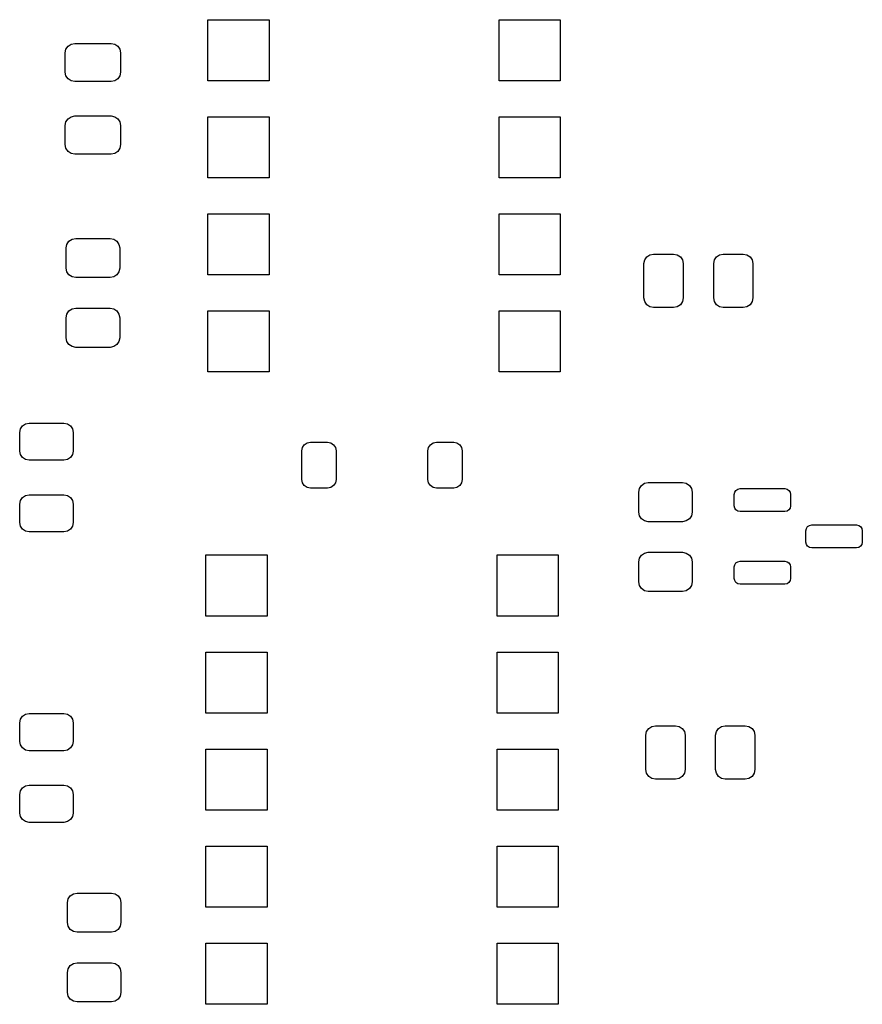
# Model space of a CAD drawing. Extents: x 45.9 to 136.6, y -83.5 to -26.6.
# Tile 11 of 11: x 110 to 132.1, y -53.9 to -28.2. Entities that reach past the tile are written whole.
import ezdxf

# ---------------------------------------------------------------- set-up
doc = ezdxf.new("R2010")
doc.units = 0
doc.layers.add('BLACK', color=7, linetype='CONTINUOUS')

msp = doc.modelspace()

# ---------------------------------------------------------------- linework, layer by layer
at = {"layer": 'BLACK', "linetype": 'CONTINUOUS'}
for p, q in [((114.977, -29.768), (114.977, -28.168)), ((114.977, -28.168), (116.577, -28.168)), ((116.577, -28.168), (116.577, -29.768)), ((122.597, -29.768), (122.597, -28.168)), ((122.597, -28.168), (124.197, -28.168)), ((124.197, -28.168), (124.197, -29.768)), ((111.315223, -28.861223), (111.396329, -28.80703)), ((111.396329, -28.80703), (111.492, -28.788)), ((111.492, -28.788), (112.442, -28.788)), ((112.442, -28.788), (112.537671, -28.80703)), ((112.537671, -28.80703), (112.618777, -28.861223)), ((111.242, -29.038), (111.26103, -28.942329)), ((111.242, -29.538), (111.242, -29.038)), ((111.26103, -28.942329), (111.315223, -28.861223)), ((112.618777, -28.861223), (112.67297, -28.942329)), ((112.67297, -28.942329), (112.692, -29.038)), ((112.692, -29.038), (112.692, -29.538)), ((111.26103, -29.633671), (111.242, -29.538)), ((111.315223, -29.714777), (111.26103, -29.633671)), ((112.67297, -29.633671), (112.618777, -29.714777)), ((112.692, -29.538), (112.67297, -29.633671)), ((111.396329, -29.76897), (111.315223, -29.714777)), ((111.492, -29.788), (111.396329, -29.76897)), ((112.442, -29.788), (111.492, -29.788)), ((112.537671, -29.76897), (112.442, -29.788)), ((112.618777, -29.714777), (112.537671, -29.76897)), ((116.577, -29.768), (114.977, -29.768)), ((124.197, -29.768), (122.597, -29.768)), ((111.242, -30.938), (111.26103, -30.842329)), ((111.26103, -30.842329), (111.315223, -30.761223)), ((111.315223, -30.761223), (111.396329, -30.70703)), ((111.396329, -30.70703), (111.492, -30.688)), ((111.492, -30.688), (112.442, -30.688)), ((112.442, -30.688), (112.537671, -30.70703)), ((112.537671, -30.70703), (112.618777, -30.761223)), ((112.618777, -30.761223), (112.67297, -30.842329)), ((112.67297, -30.842329), (112.692, -30.938)), ((114.977, -32.308), (114.977, -30.708)), ((114.977, -30.708), (116.577, -30.708)), ((116.577, -30.708), (116.577, -32.308)), ((122.597, -32.308), (122.597, -30.708)), ((122.597, -30.708), (124.197, -30.708)), ((124.197, -30.708), (124.197, -32.308)), ((111.242, -31.438), (111.242, -30.938)), ((112.692, -30.938), (112.692, -31.438)), ((111.26103, -31.533671), (111.242, -31.438)), ((111.315223, -31.614777), (111.26103, -31.533671)), ((111.396329, -31.66897), (111.315223, -31.614777)), ((111.492, -31.688), (111.396329, -31.66897)), ((112.442, -31.688), (111.492, -31.688)), ((112.537671, -31.66897), (112.442, -31.688)), ((112.618777, -31.614777), (112.537671, -31.66897)), ((112.67297, -31.533671), (112.618777, -31.614777)), ((112.692, -31.438), (112.67297, -31.533671)), ((116.577, -32.308), (114.977, -32.308)), ((124.197, -32.308), (122.597, -32.308)), ((114.977, -34.848), (114.977, -33.248)), ((114.977, -33.248), (116.577, -33.248)), ((116.577, -33.248), (116.577, -34.848)), ((122.597, -34.848), (122.597, -33.248)), ((122.597, -33.248), (124.197, -33.248)), ((124.197, -33.248), (124.197, -34.848)), ((111.28603, -34.047329), (111.340223, -33.966223)), ((111.340223, -33.966223), (111.421329, -33.91203)), ((111.421329, -33.91203), (111.517, -33.893)), ((111.517, -33.893), (112.417, -33.893)), ((112.417, -33.893), (112.512671, -33.91203)), ((112.512671, -33.91203), (112.593777, -33.966223)), ((112.593777, -33.966223), (112.64797, -34.047329)), ((111.267, -34.143), (111.28603, -34.047329)), ((111.267, -34.668), (111.267, -34.143)), ((112.64797, -34.047329), (112.667, -34.143)), ((112.667, -34.143), (112.667, -34.668)), ((126.3878, -34.5512), (126.40683, -34.455529)), ((126.40683, -34.455529), (126.461023, -34.374423)), ((126.461023, -34.374423), (126.542129, -34.32023)), ((126.542129, -34.32023), (126.6378, -34.3012)), ((126.6378, -34.3012), (127.1628, -34.3012)), ((127.1628, -34.3012), (127.258471, -34.32023)), ((127.258471, -34.32023), (127.339577, -34.374423)), ((127.339577, -34.374423), (127.39377, -34.455529)), ((127.39377, -34.455529), (127.4128, -34.5512)), ((128.2128, -34.5512), (128.23183, -34.455529)), ((128.23183, -34.455529), (128.286023, -34.374423)), ((128.286023, -34.374423), (128.367129, -34.32023)), ((128.367129, -34.32023), (128.4628, -34.3012)), ((128.4628, -34.3012), (128.9878, -34.3012)), ((128.9878, -34.3012), (129.083471, -34.32023)), ((129.083471, -34.32023), (129.164577, -34.374423)), ((129.164577, -34.374423), (129.21877, -34.455529)), ((129.21877, -34.455529), (129.2378, -34.5512)), ((111.28603, -34.763671), (111.267, -34.668)), ((111.340223, -34.844777), (111.28603, -34.763671)), ((112.64797, -34.763671), (112.593777, -34.844777)), ((112.667, -34.668), (112.64797, -34.763671)), ((126.3878, -35.4512), (126.3878, -34.5512)), ((127.4128, -34.5512), (127.4128, -35.4512)), ((128.2128, -35.4512), (128.2128, -34.5512)), ((129.2378, -34.5512), (129.2378, -35.4512)), ((111.421329, -34.89897), (111.340223, -34.844777)), ((111.517, -34.918), (111.421329, -34.89897)), ((112.417, -34.918), (111.517, -34.918)), ((112.512671, -34.89897), (112.417, -34.918)), ((112.593777, -34.844777), (112.512671, -34.89897)), ((116.577, -34.848), (114.977, -34.848)), ((124.197, -34.848), (122.597, -34.848)), ((126.40683, -35.546871), (126.3878, -35.4512)), ((126.461023, -35.627977), (126.40683, -35.546871)), ((127.39377, -35.546871), (127.339577, -35.627977)), ((127.4128, -35.4512), (127.39377, -35.546871)), ((128.23183, -35.546871), (128.2128, -35.4512)), ((128.286023, -35.627977), (128.23183, -35.546871)), ((129.21877, -35.546871), (129.164577, -35.627977)), ((129.2378, -35.4512), (129.21877, -35.546871)), ((111.28603, -35.872329), (111.340223, -35.791223)), ((111.340223, -35.791223), (111.421329, -35.73703)), ((111.421329, -35.73703), (111.517, -35.718)), ((111.517, -35.718), (112.417, -35.718)), ((112.417, -35.718), (112.512671, -35.73703)), ((112.512671, -35.73703), (112.593777, -35.791223)), ((112.593777, -35.791223), (112.64797, -35.872329)), ((114.977, -37.388), (114.977, -35.788)), ((114.977, -35.788), (116.577, -35.788)), ((116.577, -35.788), (116.577, -37.388)), ((122.597, -37.388), (122.597, -35.788)), ((122.597, -35.788), (124.197, -35.788)), ((124.197, -35.788), (124.197, -37.388)), ((126.542129, -35.68217), (126.461023, -35.627977)), ((126.6378, -35.7012), (126.542129, -35.68217)), ((127.1628, -35.7012), (126.6378, -35.7012)), ((127.258471, -35.68217), (127.1628, -35.7012)), ((127.339577, -35.627977), (127.258471, -35.68217)), ((128.367129, -35.68217), (128.286023, -35.627977)), ((128.4628, -35.7012), (128.367129, -35.68217)), ((128.9878, -35.7012), (128.4628, -35.7012)), ((129.083471, -35.68217), (128.9878, -35.7012)), ((129.164577, -35.627977), (129.083471, -35.68217)), ((111.267, -35.968), (111.28603, -35.872329)), ((111.267, -36.493), (111.267, -35.968)), ((112.64797, -35.872329), (112.667, -35.968)), ((112.667, -35.968), (112.667, -36.493)), ((111.28603, -36.588671), (111.267, -36.493)), ((111.340223, -36.669777), (111.28603, -36.588671)), ((112.64797, -36.588671), (112.593777, -36.669777)), ((112.667, -36.493), (112.64797, -36.588671)), ((111.421329, -36.72397), (111.340223, -36.669777)), ((111.517, -36.743), (111.421329, -36.72397)), ((112.417, -36.743), (111.517, -36.743)), ((112.512671, -36.72397), (112.417, -36.743)), ((112.593777, -36.669777), (112.512671, -36.72397)), ((116.577, -37.388), (114.977, -37.388)), ((124.197, -37.388), (122.597, -37.388)), ((110.05, -38.96875), (110.068554, -38.875471)), ((110.068554, -38.875471), (110.121393, -38.796393)), ((110.121393, -38.796393), (110.200471, -38.743554)), ((110.200471, -38.743554), (110.29375, -38.725)), ((110.29375, -38.725), (111.20625, -38.725)), ((111.20625, -38.725), (111.299529, -38.743554)), ((111.299529, -38.743554), (111.378607, -38.796393)), ((111.378607, -38.796393), (111.431446, -38.875471)), ((111.431446, -38.875471), (111.45, -38.96875)), ((110.05, -39.45625), (110.05, -38.96875)), ((111.45, -38.96875), (111.45, -39.45625)), ((117.4324, -39.4522), (117.449527, -39.366096)), ((117.449527, -39.366096), (117.498301, -39.293101)), ((117.498301, -39.293101), (117.571296, -39.244327)), ((117.571296, -39.244327), (117.6574, -39.2272)), ((117.6574, -39.2272), (118.1074, -39.2272)), ((118.1074, -39.2272), (118.193504, -39.244327)), ((118.193504, -39.244327), (118.266499, -39.293101)), ((118.266499, -39.293101), (118.315273, -39.366096)), ((118.315273, -39.366096), (118.3324, -39.4522)), ((120.7324, -39.4522), (120.749527, -39.366096)), ((120.749527, -39.366096), (120.798301, -39.293101)), ((120.798301, -39.293101), (120.871296, -39.244327)), ((120.871296, -39.244327), (120.9574, -39.2272)), ((120.9574, -39.2272), (121.4074, -39.2272)), ((121.4074, -39.2272), (121.493504, -39.244327)), ((121.493504, -39.244327), (121.566499, -39.293101)), ((121.566499, -39.293101), (121.615273, -39.366096)), ((121.615273, -39.366096), (121.6324, -39.4522)), ((110.068554, -39.549529), (110.05, -39.45625)), ((110.121393, -39.628607), (110.068554, -39.549529)), ((110.200471, -39.681446), (110.121393, -39.628607)), ((110.29375, -39.7), (110.200471, -39.681446)), ((111.299529, -39.681446), (111.20625, -39.7)), ((111.378607, -39.628607), (111.299529, -39.681446)), ((111.431446, -39.549529), (111.378607, -39.628607)), ((111.45, -39.45625), (111.431446, -39.549529)), ((117.4324, -40.2022), (117.4324, -39.4522)), ((118.3324, -39.4522), (118.3324, -40.2022)), ((120.7324, -40.2022), (120.7324, -39.4522)), ((121.6324, -39.4522), (121.6324, -40.2022)), ((111.20625, -39.7), (110.29375, -39.7)), ((117.449527, -40.288304), (117.4324, -40.2022)), ((117.498301, -40.361299), (117.449527, -40.288304)), ((117.571296, -40.410073), (117.498301, -40.361299)), ((117.6574, -40.4272), (117.571296, -40.410073)), ((118.1074, -40.4272), (117.6574, -40.4272)), ((118.193504, -40.410073), (118.1074, -40.4272)), ((118.266499, -40.361299), (118.193504, -40.410073)), ((118.315273, -40.288304), (118.266499, -40.361299)), ((118.3324, -40.2022), (118.315273, -40.288304)), ((120.749527, -40.288304), (120.7324, -40.2022)), ((120.798301, -40.361299), (120.749527, -40.288304)), ((120.871296, -40.410073), (120.798301, -40.361299)), ((120.9574, -40.4272), (120.871296, -40.410073)), ((121.4074, -40.4272), (120.9574, -40.4272)), ((121.493504, -40.410073), (121.4074, -40.4272)), ((121.566499, -40.361299), (121.493504, -40.410073)), ((121.615273, -40.288304), (121.566499, -40.361299)), ((121.6324, -40.2022), (121.615273, -40.288304)), ((126.2492, -40.5318), (126.26823, -40.436129)), ((126.26823, -40.436129), (126.322423, -40.355023)), ((126.322423, -40.355023), (126.403529, -40.30083)), ((126.403529, -40.30083), (126.4992, -40.2818)), ((126.4992, -40.2818), (127.3992, -40.2818)), ((127.3992, -40.2818), (127.494871, -40.30083)), ((127.494871, -40.30083), (127.575977, -40.355023)), ((127.575977, -40.355023), (127.63017, -40.436129)), ((127.63017, -40.436129), (127.6492, -40.5318)), ((128.795634, -40.485534), (128.844297, -40.453018)), ((128.844297, -40.453018), (128.9017, -40.4416)), ((128.9017, -40.4416), (130.0767, -40.4416)), ((130.0767, -40.4416), (130.134103, -40.453018)), ((130.134103, -40.453018), (130.182766, -40.485534)), ((110.068554, -40.750471), (110.121393, -40.671393)), ((110.121393, -40.671393), (110.200471, -40.618554)), ((110.200471, -40.618554), (110.29375, -40.6)), ((110.29375, -40.6), (111.20625, -40.6)), ((111.20625, -40.6), (111.299529, -40.618554)), ((111.299529, -40.618554), (111.378607, -40.671393)), ((111.378607, -40.671393), (111.431446, -40.750471)), ((126.2492, -41.0568), (126.2492, -40.5318)), ((127.6492, -40.5318), (127.6492, -41.0568)), ((128.7517, -40.5916), (128.763118, -40.534197)), ((128.7517, -40.8916), (128.7517, -40.5916)), ((128.763118, -40.534197), (128.795634, -40.485534)), ((130.182766, -40.485534), (130.215282, -40.534197)), ((130.215282, -40.534197), (130.2267, -40.5916)), ((130.2267, -40.5916), (130.2267, -40.8916)), ((110.05, -40.84375), (110.068554, -40.750471)), ((110.05, -41.33125), (110.05, -40.84375)), ((111.431446, -40.750471), (111.45, -40.84375)), ((111.45, -40.84375), (111.45, -41.33125)), ((128.763118, -40.949003), (128.7517, -40.8916)), ((128.795634, -40.997666), (128.763118, -40.949003)), ((130.215282, -40.949003), (130.182766, -40.997666)), ((130.2267, -40.8916), (130.215282, -40.949003)), ((126.26823, -41.152471), (126.2492, -41.0568)), ((126.322423, -41.233577), (126.26823, -41.152471)), ((127.63017, -41.152471), (127.575977, -41.233577)), ((127.6492, -41.0568), (127.63017, -41.152471)), ((128.844297, -41.030182), (128.795634, -40.997666)), ((128.9017, -41.0416), (128.844297, -41.030182)), ((130.0767, -41.0416), (128.9017, -41.0416)), ((130.134103, -41.030182), (130.0767, -41.0416)), ((130.182766, -40.997666), (130.134103, -41.030182)), ((110.068554, -41.424529), (110.05, -41.33125)), ((110.121393, -41.503607), (110.068554, -41.424529)), ((111.431446, -41.424529), (111.378607, -41.503607)), ((111.45, -41.33125), (111.431446, -41.424529)), ((126.403529, -41.28777), (126.322423, -41.233577)), ((126.4992, -41.3068), (126.403529, -41.28777)), ((127.3992, -41.3068), (126.4992, -41.3068)), ((127.494871, -41.28777), (127.3992, -41.3068)), ((127.575977, -41.233577), (127.494871, -41.28777)), ((130.6267, -41.5416), (130.638118, -41.484197)), ((130.638118, -41.484197), (130.670634, -41.435534)), ((130.670634, -41.435534), (130.719297, -41.403018)), ((130.719297, -41.403018), (130.7767, -41.3916)), ((130.7767, -41.3916), (131.9517, -41.3916)), ((131.9517, -41.3916), (132.009103, -41.403018)), ((132.009103, -41.403018), (132.057766, -41.435534)), ((132.057766, -41.435534), (132.090282, -41.484197)), ((132.090282, -41.484197), (132.1017, -41.5416)), ((110.200471, -41.556446), (110.121393, -41.503607)), ((110.29375, -41.575), (110.200471, -41.556446)), ((111.20625, -41.575), (110.29375, -41.575)), ((111.299529, -41.556446), (111.20625, -41.575)), ((111.378607, -41.503607), (111.299529, -41.556446)), ((130.6267, -41.8416), (130.6267, -41.5416)), ((132.1017, -41.5416), (132.1017, -41.8416)), ((130.638118, -41.899003), (130.6267, -41.8416)), ((130.670634, -41.947666), (130.638118, -41.899003)), ((130.719297, -41.980182), (130.670634, -41.947666)), ((130.7767, -41.9916), (130.719297, -41.980182)), ((131.9517, -41.9916), (130.7767, -41.9916)), ((132.009103, -41.980182), (131.9517, -41.9916)), ((132.057766, -41.947666), (132.009103, -41.980182)), ((132.090282, -41.899003), (132.057766, -41.947666)), ((132.1017, -41.8416), (132.090282, -41.899003)), ((114.9224, -43.7768), (114.9224, -42.1768)), ((114.9224, -42.1768), (116.5224, -42.1768)), ((116.5224, -42.1768), (116.5224, -43.7768)), ((122.5424, -43.7768), (122.5424, -42.1768)), ((122.5424, -42.1768), (124.1424, -42.1768)), ((124.1424, -42.1768), (124.1424, -43.7768)), ((126.26823, -42.261129), (126.322423, -42.180023)), ((126.322423, -42.180023), (126.403529, -42.12583)), ((126.403529, -42.12583), (126.4992, -42.1068)), ((126.4992, -42.1068), (127.3992, -42.1068)), ((127.3992, -42.1068), (127.494871, -42.12583)), ((127.494871, -42.12583), (127.575977, -42.180023)), ((127.575977, -42.180023), (127.63017, -42.261129)), ((126.2492, -42.3568), (126.26823, -42.261129)), ((126.2492, -42.8818), (126.2492, -42.3568)), ((127.63017, -42.261129), (127.6492, -42.3568)), ((127.6492, -42.3568), (127.6492, -42.8818)), ((128.7517, -42.4916), (128.763118, -42.434197)), ((128.7517, -42.7916), (128.7517, -42.4916)), ((128.763118, -42.434197), (128.795634, -42.385534)), ((128.795634, -42.385534), (128.844297, -42.353018)), ((128.844297, -42.353018), (128.9017, -42.3416)), ((128.9017, -42.3416), (130.0767, -42.3416)), ((130.0767, -42.3416), (130.134103, -42.353018)), ((130.134103, -42.353018), (130.182766, -42.385534)), ((130.182766, -42.385534), (130.215282, -42.434197)), ((130.215282, -42.434197), (130.2267, -42.4916)), ((130.2267, -42.4916), (130.2267, -42.7916)), ((126.26823, -42.977471), (126.2492, -42.8818)), ((126.322423, -43.058577), (126.26823, -42.977471)), ((127.63017, -42.977471), (127.575977, -43.058577)), ((127.6492, -42.8818), (127.63017, -42.977471)), ((128.763118, -42.849003), (128.7517, -42.7916)), ((128.795634, -42.897666), (128.763118, -42.849003)), ((128.844297, -42.930182), (128.795634, -42.897666)), ((128.9017, -42.9416), (128.844297, -42.930182)), ((130.0767, -42.9416), (128.9017, -42.9416)), ((130.134103, -42.930182), (130.0767, -42.9416)), ((130.182766, -42.897666), (130.134103, -42.930182)), ((130.215282, -42.849003), (130.182766, -42.897666)), ((130.2267, -42.7916), (130.215282, -42.849003)), ((126.403529, -43.11277), (126.322423, -43.058577)), ((126.4992, -43.1318), (126.403529, -43.11277)), ((127.3992, -43.1318), (126.4992, -43.1318)), ((127.494871, -43.11277), (127.3992, -43.1318)), ((127.575977, -43.058577), (127.494871, -43.11277)), ((116.5224, -43.7768), (114.9224, -43.7768)), ((124.1424, -43.7768), (122.5424, -43.7768)), ((114.9224, -46.3168), (114.9224, -44.7168)), ((114.9224, -44.7168), (116.5224, -44.7168)), ((116.5224, -44.7168), (116.5224, -46.3168)), ((122.5424, -46.3168), (122.5424, -44.7168)), ((122.5424, -44.7168), (124.1424, -44.7168)), ((124.1424, -44.7168), (124.1424, -46.3168)), ((110.121393, -46.396393), (110.200471, -46.343554)), ((110.200471, -46.343554), (110.29375, -46.325)), ((110.29375, -46.325), (111.20625, -46.325)), ((111.20625, -46.325), (111.299529, -46.343554)), ((111.299529, -46.343554), (111.378607, -46.396393)), ((116.5224, -46.3168), (114.9224, -46.3168)), ((124.1424, -46.3168), (122.5424, -46.3168)), ((110.05, -46.56875), (110.068554, -46.475471)), ((110.05, -47.05625), (110.05, -46.56875)), ((110.068554, -46.475471), (110.121393, -46.396393)), ((111.378607, -46.396393), (111.431446, -46.475471)), ((111.431446, -46.475471), (111.45, -46.56875)), ((111.45, -46.56875), (111.45, -47.05625)), ((126.4386, -46.8956), (126.45763, -46.799929)), ((126.4386, -47.7956), (126.4386, -46.8956)), ((126.45763, -46.799929), (126.511823, -46.718823)), ((126.511823, -46.718823), (126.592929, -46.66463)), ((126.592929, -46.66463), (126.6886, -46.6456)), ((126.6886, -46.6456), (127.2136, -46.6456)), ((127.2136, -46.6456), (127.309271, -46.66463)), ((127.309271, -46.66463), (127.390377, -46.718823)), ((127.390377, -46.718823), (127.44457, -46.799929)), ((127.44457, -46.799929), (127.4636, -46.8956)), ((127.4636, -46.8956), (127.4636, -47.7956)), ((128.2636, -46.8956), (128.28263, -46.799929)), ((128.2636, -47.7956), (128.2636, -46.8956)), ((128.28263, -46.799929), (128.336823, -46.718823)), ((128.336823, -46.718823), (128.417929, -46.66463)), ((128.417929, -46.66463), (128.5136, -46.6456)), ((128.5136, -46.6456), (129.0386, -46.6456)), ((129.0386, -46.6456), (129.134271, -46.66463)), ((129.134271, -46.66463), (129.215377, -46.718823)), ((129.215377, -46.718823), (129.26957, -46.799929)), ((129.26957, -46.799929), (129.2886, -46.8956)), ((129.2886, -46.8956), (129.2886, -47.7956)), ((110.068554, -47.149529), (110.05, -47.05625)), ((110.121393, -47.228607), (110.068554, -47.149529)), ((111.431446, -47.149529), (111.378607, -47.228607)), ((111.45, -47.05625), (111.431446, -47.149529)), ((110.200471, -47.281446), (110.121393, -47.228607)), ((110.29375, -47.3), (110.200471, -47.281446)), ((111.20625, -47.3), (110.29375, -47.3)), ((111.299529, -47.281446), (111.20625, -47.3)), ((111.378607, -47.228607), (111.299529, -47.281446)), ((114.9224, -48.8568), (114.9224, -47.2568)), ((114.9224, -47.2568), (116.5224, -47.2568)), ((116.5224, -47.2568), (116.5224, -48.8568)), ((122.5424, -48.8568), (122.5424, -47.2568)), ((122.5424, -47.2568), (124.1424, -47.2568)), ((124.1424, -47.2568), (124.1424, -48.8568)), ((126.45763, -47.891271), (126.4386, -47.7956)), ((126.511823, -47.972377), (126.45763, -47.891271)), ((127.44457, -47.891271), (127.390377, -47.972377)), ((127.4636, -47.7956), (127.44457, -47.891271)), ((128.28263, -47.891271), (128.2636, -47.7956)), ((128.336823, -47.972377), (128.28263, -47.891271)), ((129.26957, -47.891271), (129.215377, -47.972377)), ((129.2886, -47.7956), (129.26957, -47.891271)), ((126.592929, -48.02657), (126.511823, -47.972377)), ((126.6886, -48.0456), (126.592929, -48.02657)), ((127.2136, -48.0456), (126.6886, -48.0456)), ((127.309271, -48.02657), (127.2136, -48.0456)), ((127.390377, -47.972377), (127.309271, -48.02657)), ((128.417929, -48.02657), (128.336823, -47.972377)), ((128.5136, -48.0456), (128.417929, -48.02657)), ((129.0386, -48.0456), (128.5136, -48.0456)), ((129.134271, -48.02657), (129.0386, -48.0456)), ((129.215377, -47.972377), (129.134271, -48.02657)), ((110.05, -48.44375), (110.068554, -48.350471)), ((110.05, -48.93125), (110.05, -48.44375)), ((110.068554, -48.350471), (110.121393, -48.271393)), ((110.121393, -48.271393), (110.200471, -48.218554)), ((110.200471, -48.218554), (110.29375, -48.2)), ((110.29375, -48.2), (111.20625, -48.2)), ((111.20625, -48.2), (111.299529, -48.218554)), ((111.299529, -48.218554), (111.378607, -48.271393)), ((111.378607, -48.271393), (111.431446, -48.350471)), ((111.431446, -48.350471), (111.45, -48.44375)), ((111.45, -48.44375), (111.45, -48.93125)), ((110.068554, -49.024529), (110.05, -48.93125)), ((111.45, -48.93125), (111.431446, -49.024529)), ((116.5224, -48.8568), (114.9224, -48.8568)), ((124.1424, -48.8568), (122.5424, -48.8568)), ((110.121393, -49.103607), (110.068554, -49.024529)), ((110.200471, -49.156446), (110.121393, -49.103607)), ((110.29375, -49.175), (110.200471, -49.156446)), ((111.20625, -49.175), (110.29375, -49.175)), ((111.299529, -49.156446), (111.20625, -49.175)), ((111.378607, -49.103607), (111.299529, -49.156446)), ((111.431446, -49.024529), (111.378607, -49.103607)), ((114.9224, -51.3968), (114.9224, -49.7968)), ((114.9224, -49.7968), (116.5224, -49.7968)), ((116.5224, -49.7968), (116.5224, -51.3968)), ((122.5424, -51.3968), (122.5424, -49.7968)), ((122.5424, -49.7968), (124.1424, -49.7968)), ((124.1424, -49.7968), (124.1424, -51.3968)), ((111.3, -51.275), (111.31903, -51.179329)), ((111.3, -51.8), (111.3, -51.275)), ((111.31903, -51.179329), (111.373223, -51.098223)), ((111.373223, -51.098223), (111.454329, -51.04403)), ((111.454329, -51.04403), (111.55, -51.025)), ((111.55, -51.025), (112.45, -51.025)), ((112.45, -51.025), (112.545671, -51.04403)), ((112.545671, -51.04403), (112.626777, -51.098223)), ((112.626777, -51.098223), (112.68097, -51.179329)), ((112.68097, -51.179329), (112.7, -51.275)), ((112.7, -51.275), (112.7, -51.8)), ((116.5224, -51.3968), (114.9224, -51.3968)), ((124.1424, -51.3968), (122.5424, -51.3968)), ((111.31903, -51.895671), (111.3, -51.8)), ((111.373223, -51.976777), (111.31903, -51.895671)), ((111.454329, -52.03097), (111.373223, -51.976777)), ((111.55, -52.05), (111.454329, -52.03097)), ((112.45, -52.05), (111.55, -52.05)), ((112.545671, -52.03097), (112.45, -52.05)), ((112.626777, -51.976777), (112.545671, -52.03097)), ((112.68097, -51.895671), (112.626777, -51.976777)), ((112.7, -51.8), (112.68097, -51.895671)), ((114.9224, -53.9368), (114.9224, -52.3368)), ((114.9224, -52.3368), (116.5224, -52.3368)), ((116.5224, -52.3368), (116.5224, -53.9368)), ((122.5424, -53.9368), (122.5424, -52.3368)), ((122.5424, -52.3368), (124.1424, -52.3368)), ((124.1424, -52.3368), (124.1424, -53.9368)), ((111.3, -53.1), (111.31903, -53.004329)), ((111.31903, -53.004329), (111.373223, -52.923223)), ((111.373223, -52.923223), (111.454329, -52.86903)), ((111.454329, -52.86903), (111.55, -52.85)), ((111.55, -52.85), (112.45, -52.85)), ((112.45, -52.85), (112.545671, -52.86903)), ((112.545671, -52.86903), (112.626777, -52.923223)), ((112.626777, -52.923223), (112.68097, -53.004329)), ((112.68097, -53.004329), (112.7, -53.1)), ((111.3, -53.625), (111.3, -53.1)), ((112.7, -53.1), (112.7, -53.625)), ((111.31903, -53.720671), (111.3, -53.625)), ((111.373223, -53.801777), (111.31903, -53.720671)), ((111.454329, -53.85597), (111.373223, -53.801777)), ((111.55, -53.875), (111.454329, -53.85597)), ((112.545671, -53.85597), (112.45, -53.875)), ((112.626777, -53.801777), (112.545671, -53.85597)), ((112.68097, -53.720671), (112.626777, -53.801777)), ((112.7, -53.625), (112.68097, -53.720671)), ((112.45, -53.875), (111.55, -53.875)), ((116.5224, -53.9368), (114.9224, -53.9368)), ((124.1424, -53.9368), (122.5424, -53.9368))]:
    msp.add_line(p, q, dxfattribs=at)

doc.saveas('drawing.dxf')
